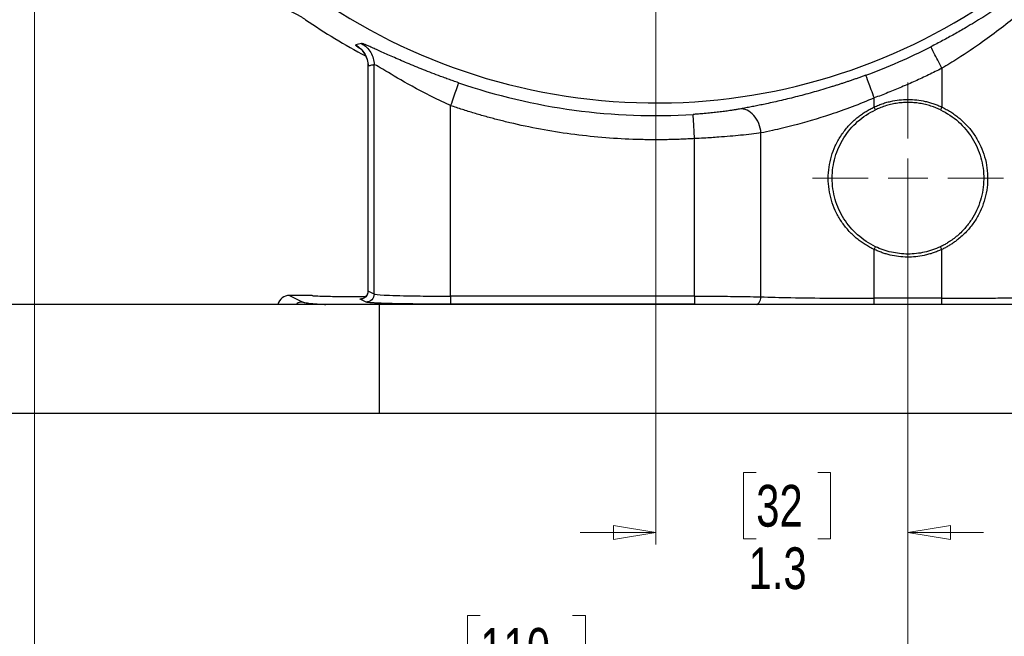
# Model space of a CAD drawing. Header units: inches. Extents: x 0.6 to 16.3, y 0.2 to 11.5.
# Tile 3 of 20: x 2.3 to 5.5, y 4.2 to 6.2. Entities that reach past the tile are written whole.
import ezdxf

# ---------------------------------------------------------------- set-up
doc = ezdxf.new("R2010")
doc.units = ezdxf.units.IN
doc.header["$MEASUREMENT"] = 0
doc.styles.add('SLDTEXTSTYLE0', font='TXT', dxfattribs={"width": 0.75})
doc.dimstyles.new('SLDDIMSTYLE0', dxfattribs={"dimtxt": 0.137795, "dimasz": 0.14, "dimexe": 0, "dimexo": 0.0625, "dimgap": 0.034449, "dimtad": 0, "dimdec": 1, "dimlfac": 1.5, "dimrnd": 1e-09, "dimzin": 12, "dimdsep": 46, "dimtxsty": 'SLDTEXTSTYLE0', "dimblk1": 'CLOSED', "dimblk2": 'CLOSED', "dimsah": 1, "dimcen": 0.09, "dimadec": 0, "dimazin": 3, "dimtfac": 1, "dimtdec": 1, "dimtofl": 0, "dimtmove": 0, "dimatfit": 3, "dimldrblk": 'CLOSED', "dimfxl": 0, "dimfrac": 2, "dimtolj": 1, "dimtzin": 12, "dimarcsym": 0})
doc.dimstyles.new('SLDDIMSTYLE2', dxfattribs={"dimtxt": 0.137795, "dimasz": 0.14, "dimexe": 0, "dimexo": 0.0625, "dimgap": 0.034449, "dimtad": 0, "dimdec": 1, "dimlfac": 1.5, "dimrnd": 1e-09, "dimzin": 12, "dimdsep": 46, "dimtxsty": 'SLDTEXTSTYLE0', "dimblk1": 'CLOSED', "dimblk2": 'CLOSED', "dimsah": 1, "dimcen": 0.09, "dimadec": 0, "dimazin": 3, "dimtfac": 1, "dimtofl": 0, "dimtmove": 0, "dimatfit": 3, "dimldrblk": 'CLOSED', "dimfxl": 0, "dimfrac": 2, "dimtolj": 1, "dimtzin": 12, "dimarcsym": 0})
doc.dimstyles.new('SLDDIMSTYLE4', dxfattribs={"dimtxt": 0.137795, "dimasz": 0.14, "dimexe": 0, "dimexo": 0.0625, "dimgap": 0.034449, "dimtad": 0, "dimtih": 1, "dimtoh": 1, "dimdec": 1, "dimlfac": 1.5, "dimrnd": 1e-09, "dimzin": 12, "dimdsep": 46, "dimtxsty": 'SLDTEXTSTYLE0', "dimblk1": 'CLOSED', "dimblk2": 'CLOSED', "dimsah": 1, "dimcen": 0.09, "dimadec": 0, "dimazin": 3, "dimtfac": 1, "dimtofl": 0, "dimtmove": 0, "dimatfit": 3, "dimldrblk": 'CLOSED', "dimfxl": 0, "dimfrac": 2, "dimtolj": 1, "dimtzin": 12, "dimarcsym": 0})
doc.dimstyles.new('SLDDIMSTYLE5', dxfattribs={"dimtxt": 0.137795, "dimasz": 0.14, "dimexe": 0, "dimexo": 0.0625, "dimgap": 0.034449, "dimtad": 0, "dimdec": 1, "dimlfac": 1.5, "dimrnd": 1e-09, "dimzin": 12, "dimdsep": 46, "dimtxsty": 'SLDTEXTSTYLE0', "dimblk1": 'CLOSED', "dimblk2": 'CLOSED', "dimsah": 1, "dimcen": 0.09, "dimadec": 0, "dimazin": 3, "dimtfac": 1, "dimtmove": 0, "dimatfit": 0, "dimldrblk": 'CLOSED', "dimfxl": 0, "dimfrac": 2, "dimtolj": 1, "dimtzin": 12, "dimarcsym": 0})
doc.dimstyles.new('SLDDIMSTYLE6', dxfattribs={"dimtxt": 0.137795, "dimasz": 0.14, "dimexe": 0, "dimexo": 0.0625, "dimgap": 0.034449, "dimtad": 0, "dimtih": 1, "dimtoh": 1, "dimdec": 1, "dimlfac": 1.5, "dimrnd": 1e-09, "dimzin": 12, "dimdsep": 46, "dimtxsty": 'SLDTEXTSTYLE0', "dimblk1": 'CLOSED', "dimblk2": 'CLOSED', "dimsah": 1, "dimcen": 0.09, "dimadec": 0, "dimazin": 3, "dimtfac": 1, "dimtdec": 1, "dimtofl": 0, "dimtmove": 0, "dimatfit": 3, "dimldrblk": 'CLOSED', "dimfxl": 0, "dimfrac": 2, "dimtolj": 1, "dimtzin": 12, "dimarcsym": 0})

# ---------------------------------------------------------------- blocks, each defined once
blk = doc.blocks.new('_Closed')
at = {"color": 0, "linetype": 'ByBlock', "lineweight": -2}
for p, q in [((-1, 0.166667), (0, 0)), ((-1, 0.166667), (-1, -0.166667)), ((0, 0), (-1, -0.166667)), ((0, 0), (-1, 0))]:
    blk.add_line(p, q, dxfattribs=at)
blk = doc.blocks.new('_D_5')
at = {"color": 7, "linetype": 'Continuous', "lineweight": 0}
for p, q in [((3.7364, 9.9464), (1.4505, 9.9464)), ((1.4898, 9.9464), (1.4898, 8.9959)), ((1.3371, 8.9679), (1.2951, 8.9679)), ((1.2951, 8.9679), (1.2951, 8.7491)), ((1.6425, 8.9679), (1.6845, 8.9679)), ((1.6845, 8.9679), (1.6845, 8.7491)), ((1.2951, 8.7491), (1.3371, 8.7491)), ((1.6845, 8.7491), (1.6425, 8.7491)), ((1.4898, 4.8967), (1.4898, 8.543)), ((2.106, 4.8967), (1.4505, 4.8967))]:
    blk.add_line(p, q, dxfattribs=at)
at = {"color": 7, "linetype": 'Continuous', "lineweight": 18, "xscale": 0.14, "yscale": 0.14}
for p, rotation in [((1.4898, 9.9464), 90.0000000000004), ((1.4898, 4.8967), 270.0000000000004)]:
    blk.add_blockref('_Closed', p, dxfattribs=dict(at, rotation=rotation))
at = {"color": 7, "linetype": 'Continuous', "lineweight": 18, "char_height": 0.1378, "attachment_point": 1, "style": 'SLDTEXTSTYLE0'}
for s, insert in [('192', (1.3371, 8.9268)), ('7.6', (1.3626, 8.7206))]:
    blk.add_mtext(s, dxfattribs=dict(at, insert=insert))
blk = doc.blocks.new('_D_6')
at = {"color": 7, "linetype": 'Continuous', "lineweight": 0}
for p, q in [((2.3387, 7.5132), (2.3387, 3.9911)), ((5.2254, 5.634), (5.2254, 3.9911)), ((3.8119, 4.229), (3.7699, 4.229)), ((3.7699, 4.229), (3.7699, 4.0102)), ((4.1173, 4.229), (4.1593, 4.229)), ((4.1593, 4.229), (4.1593, 4.0102)), ((2.3387, 4.0305), (3.6491, 4.0305)), ((3.7699, 4.0102), (3.8119, 4.0102)), ((4.1593, 4.0102), (4.1173, 4.0102)), ((5.2254, 4.0305), (4.2802, 4.0305))]:
    blk.add_line(p, q, dxfattribs=at)
at = {"color": 7, "linetype": 'Continuous', "lineweight": 18, "xscale": 0.14, "yscale": 0.14, "rotation": 180.0000000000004}
blk.add_blockref('_Closed', (2.3387, 4.0305), dxfattribs=at)
at = {"color": 7, "linetype": 'Continuous', "lineweight": 18, "xscale": 0.14, "yscale": 0.14}
blk.add_blockref('_Closed', (5.2254, 4.0305), dxfattribs=at)
at = {"color": 7, "linetype": 'Continuous', "lineweight": 18, "char_height": 0.1378, "attachment_point": 1, "style": 'SLDTEXTSTYLE0'}
for s, insert in [('110', (3.8119, 4.1878)), ('4.3', (3.8374, 3.9817))]:
    blk.add_mtext(s, dxfattribs=dict(at, insert=insert))
blk = doc.blocks.new('_D_7')
at = {"color": 7, "linetype": 'Continuous', "lineweight": 0}
for p, q in [((5.2254, 5.318), (5.2254, 3.5187)), ((2.1454, 4.8573), (2.1454, 3.5187)), ((3.0102, 3.7565), (2.9682, 3.7565)), ((2.9682, 3.7565), (2.9682, 3.5378)), ((3.3156, 3.7565), (3.3576, 3.7565)), ((3.3576, 3.7565), (3.3576, 3.5378)), ((2.1454, 3.5581), (2.8474, 3.5581)), ((5.2254, 3.5581), (3.4785, 3.5581)), ((2.9682, 3.5378), (3.0102, 3.5378)), ((3.3576, 3.5378), (3.3156, 3.5378))]:
    blk.add_line(p, q, dxfattribs=at)
at = {"color": 7, "linetype": 'Continuous', "lineweight": 18, "xscale": 0.14, "yscale": 0.14, "rotation": 180.0000000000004}
blk.add_blockref('_Closed', (2.1454, 3.5581, -1.1935), dxfattribs=at)
at = {"color": 7, "linetype": 'Continuous', "lineweight": 18, "xscale": 0.14, "yscale": 0.14}
blk.add_blockref('_Closed', (5.2254, 3.5581, -1.1935), dxfattribs=at)
at = {"color": 7, "linetype": 'Continuous', "lineweight": 18, "char_height": 0.1378, "attachment_point": 1, "style": 'SLDTEXTSTYLE0'}
for s, insert in [('117', (3.0102, 3.7154)), ('4.6', (3.0356, 3.5092))]:
    blk.add_mtext(s, dxfattribs=dict(at, insert=insert))
blk = doc.blocks.new('_D_8')
at = {"color": 7, "linetype": 'Continuous', "lineweight": 0}
for p, q in [((4.3921, 7.3249), (4.3921, 4.4636)), ((5.2254, 5.318), (5.2254, 4.4636)), ((4.7239, 4.7014), (4.6819, 4.7014)), ((4.6819, 4.7014), (4.6819, 4.4826)), ((4.9275, 4.7014), (4.9695, 4.7014)), ((4.9695, 4.7014), (4.9695, 4.4826)), ((4.3921, 4.5029), (4.1421, 4.5029)), ((5.2254, 4.5029), (5.4754, 4.5029)), ((4.6819, 4.4826), (4.7239, 4.4826)), ((4.9695, 4.4826), (4.9275, 4.4826))]:
    blk.add_line(p, q, dxfattribs=at)
at = {"color": 7, "linetype": 'Continuous', "lineweight": 18, "xscale": 0.14, "yscale": 0.14}
blk.add_blockref('_Closed', (4.3921, 4.5029, -1.1935), dxfattribs=at)
at = {"color": 7, "linetype": 'Continuous', "lineweight": 18, "xscale": 0.14, "yscale": 0.14, "rotation": 180.0000000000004}
blk.add_blockref('_Closed', (5.2254, 4.5029, -1.1935), dxfattribs=at)
at = {"color": 7, "linetype": 'Continuous', "lineweight": 18, "char_height": 0.1378, "attachment_point": 1, "style": 'SLDTEXTSTYLE0'}
for s, insert in [('32', (4.7239, 4.6603)), ('1.3', (4.6985, 4.4541))]:
    blk.add_mtext(s, dxfattribs=dict(at, insert=insert))
blk = doc.blocks.new('_D_9')
at = {"color": 7, "linetype": 'Continuous', "lineweight": 0}
for p, q in [((5.2254, 5.318), (5.2254, 3.5187)), ((8.3054, 4.8573), (8.3054, 3.5187)), ((6.8153, 3.7565), (6.7733, 3.7565)), ((6.7733, 3.7565), (6.7733, 3.5378)), ((7.1207, 3.7565), (7.1627, 3.7565)), ((7.1627, 3.7565), (7.1627, 3.5378)), ((5.2254, 3.5581), (6.6524, 3.5581)), ((8.3054, 3.5581), (7.2835, 3.5581)), ((6.7733, 3.5378), (6.8153, 3.5378)), ((7.1627, 3.5378), (7.1207, 3.5378))]:
    blk.add_line(p, q, dxfattribs=at)
at = {"color": 7, "linetype": 'Continuous', "lineweight": 18, "xscale": 0.14, "yscale": 0.14, "rotation": 180.0000000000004}
blk.add_blockref('_Closed', (5.2254, 3.5581, -1.1935), dxfattribs=at)
at = {"color": 7, "linetype": 'Continuous', "lineweight": 18, "xscale": 0.14, "yscale": 0.14}
blk.add_blockref('_Closed', (8.3054, 3.5581, -1.1935), dxfattribs=at)
at = {"color": 7, "linetype": 'Continuous', "lineweight": 18, "char_height": 0.1378, "attachment_point": 1, "style": 'SLDTEXTSTYLE0'}
for s, insert in [('117', (6.8153, 3.7154)), ('4.6', (6.8407, 3.5092))]:
    blk.add_mtext(s, dxfattribs=dict(at, insert=insert))
blk = doc.blocks.new('_D_10')
at = {"color": 7, "linetype": 'Continuous', "lineweight": 0}
for p, q in [((3.8239, 7.8931), (1.8539, 7.8931)), ((1.8933, 7.8931), (1.8933, 6.2347)), ((1.7405, 6.2067), (1.6986, 6.2067)), ((1.6986, 6.2067), (1.6986, 5.988)), ((2.046, 6.2067), (2.088, 6.2067)), ((2.088, 6.2067), (2.088, 5.988)), ((1.6986, 5.988), (1.7405, 5.988)), ((2.088, 5.988), (2.046, 5.988)), ((1.8933, 4.8967), (1.8933, 5.7818)), ((2.106, 4.8967), (1.8539, 4.8967))]:
    blk.add_line(p, q, dxfattribs=at)
at = {"color": 7, "linetype": 'Continuous', "lineweight": 18, "xscale": 0.14, "yscale": 0.14}
for p, rotation in [((1.8933, 7.8931, -1.1935), 90.0000000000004), ((1.8933, 4.8967, -1.1935), 270.0000000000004)]:
    blk.add_blockref('_Closed', p, dxfattribs=dict(at, rotation=rotation))
at = {"color": 7, "linetype": 'Continuous', "lineweight": 18, "char_height": 0.1378, "attachment_point": 1, "style": 'SLDTEXTSTYLE0'}
for s, insert in [('114', (1.7405, 6.1656)), ('4.5', (1.766, 5.9594))]:
    blk.add_mtext(s, dxfattribs=dict(at, insert=insert))
blk = doc.blocks.new('SW_CENTERMARKSYMBOL_1')
at = {"color": 0, "linetype": 'Continuous', "lineweight": 18}
for p, q in [((0, 0.1312), (0, 0.316)), ((0, 0), (0, 0.0656)), ((-0.1312, 0), (-0.316, 0)), ((0, 0), (-0.0656, 0)), ((0, 0), (0, -0.0656)), ((0, 0), (0.0656, 0)), ((0.1312, 0), (0.316, 0)), ((0, -0.1312), (0, -0.316))]:
    blk.add_line(p, q, dxfattribs=at)

msp = doc.modelspace()

# ---------------------------------------------------------------- linework, layer by layer
at = {"color": 7, "linetype": 'Continuous', "lineweight": 25}
for p, q in [((3.4411, 6.0441), (3.4411, 5.3006)), ((3.4414, 5.3007), (3.4414, 6.044)), ((3.4612, 5.2908), (3.4612, 6.0481)), ((5.3372, 6.0365), (5.3372, 5.9085)), ((5.1136, 5.9085), (5.1136, 5.9387)), ((3.7142, 5.2839), (3.7142, 5.9133)), ((5.1179, 5.8994), (5.1136, 5.9085)), ((5.3372, 5.9085), (5.3329, 5.8994)), ((4.5203, 5.2839), (4.5203, 5.8044)), ((4.7397, 5.2815), (4.7397, 5.8229)), ((5.1136, 5.4382), (5.1179, 5.4473)), ((5.1136, 5.2769), (5.1136, 5.4382)), ((5.3372, 5.4382), (5.3329, 5.4473)), ((5.3372, 5.2769), (5.3372, 5.4382)), ((3.1821, 5.2863), (3.2259, 5.2645)), ((3.2564, 5.2863), (3.1821, 5.2863)), ((3.4346, 5.2642), (3.4148, 5.274)), ((3.4612, 5.2908), (3.4414, 5.3007)), ((4.5203, 5.2839), (3.7142, 5.2839)), ((5.3372, 5.2769), (5.1136, 5.2769)), ((3.4787, 5.2567), (2.1454, 5.2567)), ((3.4787, 4.8967), (3.4787, 5.2567)), ((6.9721, 5.2567), (3.4787, 5.2567)), ((4.5203, 5.2572), (3.7142, 5.2572)), ((3.4787, 4.8967), (2.1454, 4.8967)), ((6.9721, 4.8967), (3.4787, 4.8967))]:
    msp.add_line(p, q, dxfattribs=at)
at = {"color": 8, "linetype": 'Continuous', "lineweight": 25}
msp.add_arc((4.3921, 7.8931), 1.9709, 191.8312, 333.1688, dxfattribs=at)
at = {"color": 7, "linetype": 'Continuous', "lineweight": 25}
for radius, start, end in [(2.0533, 235.6839, 242.1377), (2.0034, 290.2646, 296.9778), (2.0127, 251.0991, 273.5144)]:
    msp.add_arc((4.3921, 7.8931), radius, start, end, dxfattribs=at)
msp.add_ellipse((3.1821, 5.2463), major_axis=(0.0358, -0.0179), ratio=0.998288, start_param=2.034855, end_param=3.343982, dxfattribs=at)
for points, knots in [([(5.7109, 6.3764), (5.7083, 6.3743), (5.7031, 6.37), (5.6951, 6.3635), (5.6869, 6.357), (5.6785, 6.3503), (5.67, 6.3436), (5.6613, 6.3368), (5.6524, 6.33), (5.6434, 6.3231), (5.6342, 6.3161), (5.6126, 6.2999), (5.5774, 6.2744), (5.5265, 6.2394), (5.4731, 6.2049), (5.4297, 6.1786), (5.3981, 6.1602), (5.3788, 6.1493), (5.3594, 6.1385), (5.34, 6.128), (5.3205, 6.1177), (5.3074, 6.111), (5.3009, 6.1077)], [0, 0, 0, 0, 0.024883, 0.049809, 0.074786, 0.099822, 0.124926, 0.150106, 0.175371, 0.200728, 0.226185, 0.251751, 0.376957, 0.502103, 0.6272, 0.751362, 0.793385, 0.835119, 0.876606, 0.917887, 0.959004, 1, 1, 1, 1]), ([(5.7046, 6.3161), (5.6713, 6.2844), (5.633, 6.2499), (5.554, 6.1845), (5.514, 6.1537), (5.4451, 6.1048), (5.4177, 6.0864), (5.3724, 6.0576), (5.3548, 6.0469), (5.3372, 6.0365)], [0, 0, 0, 0, 0.746069, 0.746069, 1.418582, 1.418582, 1.838902, 1.838902, 2.101602, 2.101602, 2.101602, 2.101602]), ([(3.2345, 6.1971), (3.2318, 6.1989), (3.2265, 6.2025), (3.2183, 6.2076), (3.21, 6.2124), (3.2015, 6.217), (3.1929, 6.2214), (3.1842, 6.2255), (3.1754, 6.2293), (3.1665, 6.2329), (3.1574, 6.2362), (3.1483, 6.2393), (3.1391, 6.2421), (3.1298, 6.2446), (3.1205, 6.2469), (3.111, 6.2489), (3.1016, 6.2506), (3.092, 6.2521), (3.0825, 6.2532), (3.0729, 6.2541), (3.0633, 6.2548), (3.0537, 6.2551), (3.044, 6.2552), (3.0344, 6.2549), (3.0248, 6.2545), (3.0184, 6.2539), (3.0152, 6.2536)], [0, 0, 0, 0, 0.041668, 0.083337, 0.125006, 0.166675, 0.208344, 0.250014, 0.291682, 0.33335, 0.375017, 0.416682, 0.458346, 0.500009, 0.541671, 0.583335, 0.624999, 0.666665, 0.708332, 0.75, 0.791667, 0.833335, 0.875002, 0.916669, 0.958334, 1, 1, 1, 1]), ([(3.7401, 5.9889), (3.7373, 5.9899), (3.7316, 5.9918), (3.7231, 5.9948), (3.7146, 5.9978), (3.7062, 6.0008), (3.6978, 6.0038), (3.6893, 6.0069), (3.674, 6.0125), (3.6519, 6.0209), (3.6238, 6.0319), (3.5966, 6.0429), (3.5619, 6.0573), (3.5219, 6.0747), (3.4878, 6.09), (3.4649, 6.1003), (3.4502, 6.1069), (3.4381, 6.1121), (3.4303, 6.1153), (3.4256, 6.117), (3.4228, 6.1179), (3.4208, 6.1183), (3.4201, 6.1183), (3.4197, 6.1183)], [0, 0, 0, 0, 0.017433, 0.034864, 0.052305, 0.069768, 0.087265, 0.104808, 0.122409, 0.183768, 0.245268, 0.307124, 0.368893, 0.493333, 0.618657, 0.682108, 0.745089, 0.808835, 0.872178, 0.904203, 0.936119, 0.96802, 1, 1, 1, 1]), ([(3.4218, 6.0956), (3.4217, 6.0956), (3.4213, 6.0957), (3.4248, 6.0917), (3.4297, 6.0849), (3.4345, 6.0757), (3.4397, 6.062), (3.4405, 6.051), (3.4411, 6.0436)], [0, 0, 0, 0, 0.156934, 0.352609, 0.499649, 0.623568, 0.744667, 1, 1, 1, 1]), ([(3.4612, 6.0481), (3.4598, 6.0478), (3.4584, 6.0475), (3.4544, 6.0467), (3.4519, 6.0462), (3.4477, 6.0453), (3.446, 6.045), (3.4434, 6.0444), (3.4424, 6.0442), (3.4414, 6.044)], [-1.301885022, -1.301885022, -1.301885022, -1.301885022, -1.300192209, -1.300192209, -1.297065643, -1.297065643, -1.295111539, -1.295111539, -1.293890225, -1.293890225, -1.293890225, -1.293890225]), ([(3.7142, 5.9133), (3.6696, 5.9334), (3.6255, 5.9558), (3.5522, 5.9962), (3.522, 6.0143), (3.4859, 6.0358), (3.4753, 6.042), (3.4646, 6.0474), (3.4621, 6.0484), (3.4612, 6.0481)], [0, 0, 0, 0, 0.709491, 0.709491, 1.349033, 1.349033, 1.748746, 1.748746, 1.998567, 1.998567, 1.998567, 1.998567]), ([(5.3372, 6.0365), (5.3299, 6.0328), (5.3154, 6.0254), (5.2934, 6.0148), (5.2713, 6.0043), (5.2491, 5.9942), (5.2269, 5.9843), (5.2044, 5.9746), (5.1819, 5.9652), (5.1593, 5.9561), (5.1365, 5.9472), (5.1213, 5.9415), (5.1136, 5.9387)], [0, 0, 0, 0, 0.100082, 0.20011, 0.300096, 0.400055, 0.5, 0.599945, 0.699904, 0.79989, 0.899918, 1, 1, 1, 1]), ([(5.086, 6.0137), (5.0821, 6.0123), (5.0745, 6.0095), (5.063, 6.0054), (5.0516, 6.0013), (5.0402, 5.9973), (5.0288, 5.9934), (5.0174, 5.9896), (5.006, 5.9859), (4.9947, 5.9822), (4.9833, 5.9786), (4.9568, 5.9703), (4.9154, 5.958), (4.8603, 5.9432), (4.8073, 5.9302), (4.7672, 5.9213), (4.7386, 5.9154), (4.7201, 5.9117), (4.7023, 5.9082), (4.6851, 5.905), (4.6743, 5.903), (4.6689, 5.902)], [0, 0, 0, 0, 0.024981, 0.049885, 0.074724, 0.099508, 0.124247, 0.148951, 0.173631, 0.198297, 0.222961, 0.247632, 0.372188, 0.496187, 0.621572, 0.746869, 0.797499, 0.84803, 0.898558, 0.949183, 1, 1, 1, 1]), ([(5.1136, 5.9387), (5.0655, 5.9181), (5.0166, 5.8996), (4.9262, 5.8696), (4.8848, 5.8576), (4.822, 5.8413), (4.799, 5.8358), (4.7643, 5.828), (4.7516, 5.8253), (4.7397, 5.8229)], [0, 0, 0, 0, 0.680024, 0.680024, 1.293004, 1.293004, 1.676117, 1.676117, 1.915562, 1.915562, 1.915562, 1.915562]), ([(5.1136, 5.9085), (5.1161, 5.9096), (5.1211, 5.9119), (5.1288, 5.9151), (5.1365, 5.9181), (5.1443, 5.9208), (5.1521, 5.9232), (5.1601, 5.9254), (5.1748, 5.929), (5.1965, 5.9326), (5.2254, 5.9342), (5.2543, 5.9326), (5.278, 5.9286), (5.2967, 5.9239), (5.3105, 5.9195), (5.324, 5.9145), (5.3328, 5.9105), (5.3372, 5.9085)], [0, 0, 0, 0, 0.03583, 0.071568, 0.107248, 0.142908, 0.178584, 0.21431, 0.250124, 0.375037, 0.500011, 0.624922, 0.749897, 0.812483, 0.874901, 0.937342, 1, 1, 1, 1]), ([(5.3329, 5.8994), (5.3227, 5.9043), (5.3122, 5.9084), (5.2953, 5.9138), (5.2891, 5.9155), (5.2765, 5.9185), (5.2702, 5.9197), (5.2575, 5.9217), (5.2511, 5.9224), (5.2383, 5.9234), (5.2318, 5.9237), (5.2248, 5.9237), (5.2241, 5.9237), (5.2177, 5.9236), (5.2119, 5.9234), (5.1997, 5.9224), (5.1933, 5.9217), (5.1806, 5.9197), (5.1743, 5.9185), (5.1617, 5.9155), (5.1555, 5.9138), (5.1433, 5.9099), (5.1372, 5.9077), (5.1268, 5.9035), (5.1223, 5.9015), (5.1179, 5.8994)], [3.1916112, 3.1916112, 3.1916112, 3.1916112, 3.3255438, 3.3255438, 3.4020282, 3.4020282, 3.4785126, 3.4785126, 3.554997, 3.554997, 3.6314814, 3.6314814, 3.6390293, 3.6390293, 3.7079658, 3.7079658, 3.7844502, 3.7844502, 3.8609347, 3.8609347, 3.9374191, 3.9374191, 4.0139035, 4.0139035, 4.0713673, 4.0713673, 4.0713673, 4.0713673]), ([(4.5203, 5.8044), (4.5128, 5.8039), (4.4977, 5.8031), (4.475, 5.802), (4.4523, 5.8013), (4.4297, 5.8007), (4.407, 5.8004), (4.3843, 5.8004), (4.3616, 5.8006), (4.3389, 5.8011), (4.2897, 5.8026), (4.2138, 5.8072), (4.1118, 5.8184), (4.0105, 5.8347), (3.9302, 5.8516), (3.8706, 5.8663), (3.8312, 5.8769), (3.7919, 5.8882), (3.7529, 5.9003), (3.7271, 5.9089), (3.7142, 5.9133)], [0, 0, 0, 0, 0.027729, 0.055447, 0.083156, 0.11086, 0.138562, 0.166265, 0.193972, 0.221687, 0.249413, 0.374699, 0.500001, 0.625287, 0.750589, 0.800482, 0.850351, 0.900214, 0.950091, 1, 1, 1, 1]), ([(4.6689, 5.902), (4.6673, 5.9018), (4.664, 5.9012), (4.659, 5.9003), (4.6538, 5.8994), (4.6483, 5.8986), (4.6428, 5.8977), (4.6332, 5.8962), (4.6192, 5.8942), (4.5999, 5.8918), (4.5797, 5.8895), (4.561, 5.8876), (4.5444, 5.8862), (4.5299, 5.8851), (4.5203, 5.8845), (4.5154, 5.8842)], [0, 0, 0, 0, 0.042178, 0.084248, 0.12626, 0.168266, 0.210317, 0.252463, 0.377811, 0.50283, 0.627604, 0.751693, 0.834672, 0.917293, 1, 1, 1, 1]), ([(5.1136, 5.4382), (5.1111, 5.4394), (5.1061, 5.4418), (5.0988, 5.4457), (5.0916, 5.4497), (5.0845, 5.454), (5.0775, 5.4585), (5.0707, 5.4632), (5.0641, 5.4682), (5.0576, 5.4733), (5.0439, 5.4849), (5.0245, 5.5043), (5.0024, 5.5338), (4.9846, 5.5661), (4.9717, 5.6006), (4.9638, 5.6365), (4.9612, 5.6733), (4.9638, 5.7101), (4.9717, 5.7461), (4.9846, 5.7806), (5.0024, 5.8129), (5.0245, 5.8424), (5.0455, 5.8634), (5.0627, 5.8776), (5.0747, 5.8864), (5.0873, 5.8945), (5.1002, 5.9019), (5.1092, 5.9063), (5.1136, 5.9085)], [0, 0, 0, 0, 0.014042, 0.028047, 0.042027, 0.055995, 0.069966, 0.083952, 0.097967, 0.112024, 0.126136, 0.188817, 0.251292, 0.313882, 0.375847, 0.438108, 0.500006, 0.561892, 0.624166, 0.686129, 0.748721, 0.811194, 0.873877, 0.899235, 0.924449, 0.949596, 0.974754, 1, 1, 1, 1]), ([(5.1179, 5.4473), (5.0966, 5.4574), (5.0767, 5.4706), (5.0416, 5.5018), (5.0263, 5.5198), (5.0013, 5.5594), (4.9915, 5.581), (4.9784, 5.6262), (4.9751, 5.6498), (4.9751, 5.697), (4.9784, 5.7205), (4.9915, 5.7657), (5.0013, 5.7873), (5.0263, 5.8269), (5.0416, 5.8449), (5.0767, 5.8761), (5.0966, 5.8893), (5.1179, 5.8994)], [0, 0, 0, 0, 0.125, 0.125, 0.25, 0.25, 0.375, 0.375, 0.5, 0.5, 0.625, 0.625, 0.75, 0.75, 0.875, 0.875, 1, 1, 1, 1]), ([(5.3329, 5.8994), (5.3544, 5.8892), (5.3745, 5.8758), (5.4098, 5.8443), (5.4252, 5.826), (5.4502, 5.7859), (5.4599, 5.7641), (5.4728, 5.7184), (5.476, 5.6945), (5.4755, 5.6469), (5.4718, 5.6232), (5.458, 5.5778), (5.4478, 5.5561), (5.4285, 5.5265), (5.4213, 5.517), (5.4047, 5.4982), (5.3949, 5.4887), (5.3801, 5.4764), (5.375, 5.4726), (5.3675, 5.4672), (5.365, 5.4655), (5.3603, 5.4625), (5.3582, 5.4611), (5.3522, 5.4574), (5.3488, 5.4555), (5.3436, 5.4527), (5.3418, 5.4517), (5.3378, 5.4496), (5.3355, 5.4485), (5.3329, 5.4473)], [0, 0, 0, 0, 0.125, 0.125, 0.25, 0.25, 0.375, 0.375, 0.5, 0.5, 0.625, 0.625, 0.75, 0.75, 0.8125, 0.8125, 0.875, 0.875, 0.90625, 0.90625, 0.921875, 0.921875, 0.9375, 0.9375, 0.96875, 0.96875, 0.984375, 0.984375, 1, 1, 1, 1]), ([(5.3372, 5.9085), (5.3397, 5.9073), (5.3447, 5.9049), (5.3522, 5.901), (5.3594, 5.8969), (5.3666, 5.8925), (5.3736, 5.888), (5.3804, 5.8832), (5.3871, 5.8782), (5.3937, 5.873), (5.4075, 5.8613), (5.427, 5.8417), (5.4492, 5.8117), (5.4669, 5.7791), (5.4797, 5.7441), (5.4874, 5.7078), (5.4896, 5.6706), (5.4866, 5.6335), (5.4781, 5.5973), (5.4646, 5.5627), (5.4492, 5.5357), (5.4346, 5.5153), (5.422, 5.5004), (5.4081, 5.4861), (5.3945, 5.4742), (5.3822, 5.4647), (5.3715, 5.4572), (5.3604, 5.4503), (5.349, 5.4439), (5.3411, 5.4401), (5.3372, 5.4382)], [0, 0, 0, 0, 0.014172, 0.028304, 0.042412, 0.056507, 0.070605, 0.084719, 0.098861, 0.113047, 0.12729, 0.190548, 0.253586, 0.316749, 0.379272, 0.442091, 0.504564, 0.567002, 0.629862, 0.69233, 0.755584, 0.787807, 0.820056, 0.854849, 0.889481, 0.911687, 0.933789, 0.955841, 0.977894, 1, 1, 1, 1]), ([(4.7397, 5.8229), (4.7203, 5.8203), (4.6975, 5.8177), (4.65, 5.813), (4.6255, 5.8109), (4.5842, 5.8079), (4.5678, 5.8068), (4.541, 5.8054), (4.5307, 5.8048), (4.5203, 5.8044)], [0, 0, 0, 0, 0.2442785, 0.2442785, 0.4644733, 0.4644733, 0.602095, 0.602095, 0.6881086, 0.6881086, 0.6881086, 0.6881086]), ([(5.3372, 5.4382), (5.3348, 5.4371), (5.3301, 5.435), (5.323, 5.432), (5.3158, 5.4292), (5.3085, 5.4266), (5.3012, 5.4242), (5.2937, 5.4221), (5.2863, 5.4202), (5.2721, 5.417), (5.2509, 5.4137), (5.2227, 5.4125), (5.1945, 5.4143), (5.1713, 5.4184), (5.1531, 5.4231), (5.1397, 5.4274), (5.1265, 5.4324), (5.1179, 5.4363), (5.1136, 5.4382)], [0, 0, 0, 0, 0.033584, 0.067077, 0.100508, 0.133907, 0.167305, 0.200729, 0.23421, 0.267778, 0.389758, 0.51179, 0.633761, 0.75579, 0.8169, 0.877851, 0.938825, 1, 1, 1, 1]), ([(5.3329, 5.4473), (5.316, 5.4392), (5.2983, 5.4331), (5.2623, 5.4251), (5.244, 5.423), (5.2068, 5.423), (5.1884, 5.4251), (5.1525, 5.4332), (5.1348, 5.4392), (5.1179, 5.4473)], [0, 0, 0, 0, 0.25, 0.25, 0.5, 0.5, 0.75, 0.75, 1, 1, 1, 1]), ([(3.2564, 5.2863), (3.2572, 5.2861), (3.2586, 5.2855), (3.2712, 5.2847), (3.291, 5.2839), (3.3169, 5.2834), (3.3484, 5.2829), (3.3896, 5.2827), (3.4203, 5.2829), (3.4343, 5.283)], [0, 0, 0, 0, 0.12897, 0.241391, 0.415892, 0.524276, 0.629812, 0.831421, 1, 1, 1, 1]), ([(3.4411, 5.3013), (3.441, 5.2999), (3.4409, 5.297), (3.4397, 5.2925), (3.4378, 5.2881), (3.4339, 5.2824), (3.4317, 5.2807), (3.4301, 5.2795)], [0, 0, 0, 0, 0.113433, 0.227954, 0.35435, 0.516579, 1, 1, 1, 1]), ([(3.4612, 5.2908), (3.4612, 5.2838), (3.4583, 5.2769), (3.4485, 5.267), (3.4415, 5.2642), (3.4346, 5.2642)], [0, 0, 0, 0, 0.5, 0.5, 1, 1, 1, 1]), ([(3.4612, 5.2908), (3.4634, 5.2897), (3.4746, 5.2886), (3.5159, 5.2865), (3.5479, 5.2855), (3.6098, 5.2845), (3.6358, 5.2842), (3.6797, 5.2839), (3.697, 5.2839), (3.7142, 5.2839)], [0, 0, 0, 0, 0.465212, 0.465212, 0.987734, 0.987734, 1.31431, 1.31431, 1.51842, 1.51842, 1.51842, 1.51842]), ([(4.5203, 5.2839), (4.5203, 5.277), (4.5203, 5.2702), (4.5203, 5.2603), (4.5203, 5.2574), (4.5203, 5.2572)], [0, 0, 0, 0, 0.5, 0.5, 1, 1, 1, 1]), ([(4.5203, 5.2839), (4.5425, 5.2839), (4.5646, 5.2838), (4.6154, 5.2835), (4.6436, 5.2833), (4.6856, 5.2827), (4.7008, 5.2824), (4.7236, 5.2819), (4.7319, 5.2817), (4.7397, 5.2815)], [0.0000012, 0.0000012, 0.0000012, 0.0000012, 0.2264039, 0.2264039, 0.5332152, 0.5332152, 0.7249723, 0.7249723, 0.8448205, 0.8448205, 0.8448205, 0.8448205]), ([(4.7397, 5.2815), (4.7687, 5.2806), (4.8019, 5.2798), (4.8786, 5.2784), (4.9227, 5.2779), (4.9977, 5.2772), (5.0273, 5.2771), (5.076, 5.2769), (5.0948, 5.2769), (5.1136, 5.2769)], [0, 0, 0, 0, 0.2618208, 0.2618208, 0.5510605, 0.5510605, 0.7318354, 0.7318354, 0.8448197, 0.8448197, 0.8448197, 0.8448197]), ([(5.3372, 5.2769), (5.3557, 5.2769), (5.3742, 5.2769), (5.4244, 5.2771), (5.4559, 5.2772), (5.5056, 5.2777), (5.5243, 5.2779), (5.5517, 5.2782), (5.5607, 5.2783), (5.5838, 5.2787), (5.5976, 5.2789), (5.6324, 5.2795), (5.6528, 5.28), (5.6856, 5.2808), (5.6987, 5.2811), (5.7111, 5.2815)], [0, 0, 0, 0, 0.1110913, 0.1110913, 0.3032811, 0.3032811, 0.4233998, 0.4233998, 0.4834591, 0.4834591, 0.579554, 0.579554, 0.7333058, 0.7333058, 0.8448204, 0.8448204, 0.8448204, 0.8448204]), ([(3.7142, 5.2572), (3.7114, 5.2572), (3.7059, 5.2572), (3.6976, 5.2572), (3.6893, 5.2572), (3.6811, 5.2573), (3.6729, 5.2573), (3.6588, 5.2573), (3.639, 5.2575), (3.6137, 5.2577), (3.589, 5.258), (3.5569, 5.2584), (3.5202, 5.2592), (3.4898, 5.2601), (3.4702, 5.2609), (3.458, 5.2615), (3.4484, 5.2622), (3.4421, 5.2628), (3.4381, 5.2633), (3.4357, 5.2637), (3.435, 5.264), (3.4346, 5.2642)], [0, 0, 0, 0, 0.0195504, 0.0390647, 0.0585601, 0.0780538, 0.0975629, 0.1171046, 0.1789008, 0.2407299, 0.3049228, 0.3691505, 0.4999528, 0.630764, 0.6949691, 0.7592091, 0.8210226, 0.8828692, 0.9219146, 0.9609124, 1, 1, 1, 1])]:
    msp.add_open_spline(points, degree=3, knots=knots, dxfattribs=at)
for points in [[(3.4197, 6.1183), (3.4133, 6.1167), (3.4069, 6.1153), (3.4004, 6.1138)], [(3.4197, 6.1183), (3.4322, 6.1114), (3.4534, 6.0909), (3.4612, 6.0624), (3.4612, 6.0481)], [(3.4004, 6.1138), (3.4128, 6.1069), (3.4337, 6.0864), (3.4414, 6.0582), (3.4414, 6.044)], [(5.3372, 6.0365), (5.3279, 6.0547), (5.3094, 6.0911), (5.3012, 6.1071), (5.3009, 6.1077)], [(3.7401, 5.9889), (3.7399, 5.9882), (3.734, 5.9713), (3.7208, 5.9326), (3.7142, 5.9133)], [(5.086, 6.0137), (5.0862, 6.013), (5.0924, 5.9962), (5.1065, 5.9579), (5.1136, 5.9387)], [(4.7397, 5.8229), (4.738, 5.8447), (4.7202, 5.8882), (4.6851, 5.9038), (4.6689, 5.902)], [(4.5203, 5.8044), (4.5191, 5.8248), (4.5166, 5.8655), (4.5155, 5.8835), (4.5154, 5.8842)], [(3.4414, 5.3007), (3.4414, 5.2937), (3.4356, 5.2798), (3.4217, 5.2741), (3.4148, 5.274)], [(3.7142, 5.2839), (3.7142, 5.277), (3.7142, 5.2633), (3.7142, 5.2574), (3.7142, 5.2572)]]:
    msp.add_open_spline(points, degree=3, dxfattribs=at)
at = {"color": 8, "linetype": 'Continuous', "lineweight": 25}
for points, knots in [([(3.4199, 6.0982), (3.4152, 6.1012), (3.4, 6.111), (3.4002, 6.1127), (3.4004, 6.1138)], [0, 0, 0, 0, 0.307025, 1, 1, 1, 1]), ([(3.4148, 5.274), (3.4141, 5.2747), (3.4133, 5.2755), (3.4234, 5.2762), (3.4253, 5.2763)], [0, 0, 0, 0, 0.819203, 1, 1, 1, 1]), ([(4.7261, 5.2567), (4.7265, 5.2568), (4.7294, 5.2575), (4.734, 5.2626), (4.7387, 5.2711), (4.7394, 5.278), (4.7397, 5.2815)], [0, 0, 0, 0, 0.053222, 0.368673, 0.684124, 1, 1, 1, 1]), ([(5.1136, 5.2567), (5.1136, 5.2572), (5.1136, 5.2595), (5.1136, 5.2667), (5.1136, 5.2735), (5.1136, 5.2769)], [0, 0, 0, 0, 0.120371, 0.560185, 1, 1, 1, 1]), ([(5.3372, 5.2567), (5.3372, 5.2572), (5.3372, 5.2595), (5.3372, 5.2667), (5.3372, 5.2735), (5.3372, 5.2769)], [0, 0, 0, 0, 0.120371, 0.560185, 1, 1, 1, 1]), ([(3.2259, 5.2645), (3.2205, 5.264), (3.2123, 5.2634), (3.2058, 5.2584), (3.2036, 5.2567)], [0, 0, 0, 0, 0.647824, 1, 1, 1, 1]), ([(3.2259, 5.2645), (3.2285, 5.2636), (3.2339, 5.262), (3.2576, 5.2595), (3.2802, 5.2577), (3.2987, 5.2568), (3.3017, 5.2567)], [0, 0, 0, 0, 0.304606, 0.617976, 0.939606, 1, 1, 1, 1])]:
    msp.add_open_spline(points, degree=3, knots=knots, dxfattribs=at)

# ---------------------------------------------------------------- block references
at = {"color": 7, "linetype": 'Continuous', "lineweight": 0}
msp.add_blockref('SW_CENTERMARKSYMBOL_1', (5.2254, 5.6733), dxfattribs=at)

# ---------------------------------------------------------------- dimensions: what is measured, and where the dimension line sits
at = {"color": 7, "linetype": 'Continuous', "lineweight": 18}
for base, p1, dimstyle, picture, middle in [((1.4898, 4.8967), (3.7757, 9.9464), 'SLDDIMSTYLE4', '_D_5', (1.4898, 8.7694)), ((1.8933, 4.8967), (3.8632, 7.8931), 'SLDDIMSTYLE6', '_D_10', (1.8933, 6.0083))]:
    dim = msp.add_linear_dim(base=base, p1=p1, p2=(2.1454, 4.8967), angle=90, dimstyle=dimstyle, dxfattribs=at)
    dim.commit()
    dim.dimension.update_dxf_attribs({"geometry": picture, "text_midpoint": middle, "dimtype": 160})
for base, p1, p2, dimstyle, picture, middle in [((2.3387, 4.0305), (5.2254, 5.6733), (2.3387, 7.5526), 'SLDDIMSTYLE0', '_D_6', (3.9646, 4.0305)), ((5.2254012, 4.502933), (4.3920678, 7.3642539), (5.2254012, 5.3573939), 'SLDDIMSTYLE5', '_D_8', (4.8257269, 4.502933)), ((5.2254, 3.5581), (2.1454, 4.8967), (5.2254, 5.3574), 'SLDDIMSTYLE2', '_D_7', (3.1629, 3.5581)), ((8.3054, 3.5581), (5.2254, 5.3574), (8.3054, 4.8967), 'SLDDIMSTYLE0', '_D_9', (6.968, 3.5581))]:
    dim = msp.add_linear_dim(base=base, p1=p1, p2=p2, dimstyle=dimstyle, dxfattribs=at)
    dim.commit()
    dim.dimension.update_dxf_attribs({"geometry": picture, "text_midpoint": middle, "dimtype": 160})

doc.saveas('drawing.dxf')
